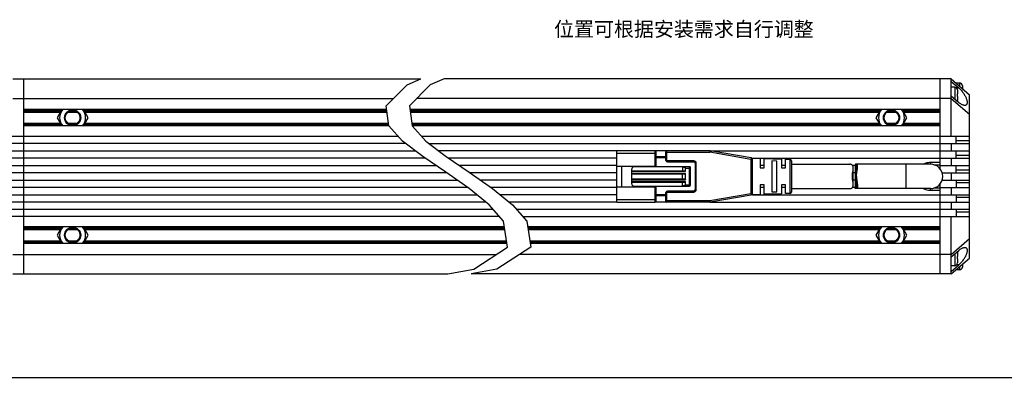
# Model space of a CAD drawing. Header units: millimetres. Extents: x 87 to 558, y 161 to 370.
# Tile 2 of 4: x 195 to 396, y 161 to 234. Entities that reach past the tile are written whole.
import ezdxf
from ezdxf.enums import TextEntityAlignment as Align

# ---------------------------------------------------------------- set-up
doc = ezdxf.new("R2010")
doc.units = ezdxf.units.MM
doc.header["$LTSCALE"] = 32.67
doc.layers.get('0').update_dxf_attribs({"linetype": 'CONTINUOUS'})
for name, color, linetype in [('00_COMPONENTS', 7, 'CONTINUOUS'), ('50_ALL_DETAILS', 7, 'CONTINUOUS'), ('_X2_56FE5C42_X0__01_528', 7, 'CONTINUOUS'), ('DRW0001FORMAT', 7, 'CONTINUOUS')]:
    doc.layers.add(name, color=color, linetype=linetype)
doc.styles.get("Standard").update_dxf_attribs({"font": 'simfang.ttf'})

msp = doc.modelspace()

# ---------------------------------------------------------------- linework, layer by layer
at = {"color": 4}
for p, q in [((273.99105, 220.99515), (276.82788, 222.20168)), ((281.59645, 222.20168), (278.75962, 220.99515)), ((269.71001, 216.71773), (273.99105, 220.99515)), ((278.75962, 220.99515), (274.47858, 216.71773)), ((270.27013, 212.59808), (269.71001, 216.71773)), ((274.47858, 216.71773), (275.0387, 212.59808)), ((273.09123, 209.44084), (270.27013, 212.59808)), ((275.0387, 212.59808), (277.8598, 209.44084)), ((277.2178, 206.28448), (273.09123, 209.44084)), ((277.8598, 209.44084), (281.98637, 206.28448)), ((281.93413, 203.08744), (277.2178, 206.28448)), ((281.98637, 206.28448), (286.7027, 203.08744)), ((286.70636, 199.7218), (281.93413, 203.08744)), ((286.7027, 203.08744), (291.47493, 199.7218)), ((290.82674, 196.34625), (286.70636, 199.7218)), ((291.47493, 199.7218), (295.59531, 196.34625)), ((293.77758, 193.03845), (290.82674, 196.34625)), ((295.59531, 196.34625), (298.54615, 193.03845)), ((294.59679, 187.69661), (293.77758, 193.03845)), ((298.54615, 193.03845), (299.36536, 187.69661)), ((287.6585, 183.1954), (294.59679, 187.69661)), ((299.36536, 187.69661), (292.42707, 183.1954)), ((282.35245, 182.20168), (287.6585, 183.1954)), ((292.42707, 183.1954), (287.12102, 182.20168))]:
    msp.add_line(p, q, dxfattribs=at)
at = {"color": 7}
msp.add_line((86.90311, 160.97487), (558.13115, 160.97487), dxfattribs=at)
at = {"layer": '00_COMPONENTS', "color": 7}
for p, q in [((193.23026, 222.20168), (276.82788, 222.20168)), ((195.48026, 182.20168), (195.48026, 222.20168)), ((385.49678, 222.20168), (281.59645, 222.20168)), ((383.24678, 203.70039), (383.24678, 222.20168)), ((385.49678, 222.20168), (389.24678, 218.95168)), ((385.49678, 210.45168), (385.49678, 222.20168)), ((385.49678, 221.6891), (387.04005, 220.3516)), ((386.19678, 220.51668), (385.49678, 220.51668)), ((387.19678, 221.35168), (386.49678, 221.35168)), ((386.49678, 221.33752), (386.49678, 221.34585)), ((386.79179, 219.9658), (386.79472, 219.96632)), ((386.79179, 219.9658), (386.79331, 219.95274)), ((386.79331, 219.95274), (386.79455, 219.93962)), ((386.79455, 219.93962), (386.79552, 219.92643)), ((386.79552, 219.92643), (386.79622, 219.91318)), ((386.79622, 219.91318), (386.79664, 219.89986)), ((386.79664, 219.89986), (386.79678, 219.88648)), ((386.79678, 219.88648), (386.79678, 219.11668)), ((387.79179, 220.8008), (387.79472, 220.80132)), ((387.79179, 220.8008), (387.79331, 220.78774)), ((387.79331, 220.78774), (387.79455, 220.77462)), ((387.79455, 220.77462), (387.79552, 220.76143)), ((387.79552, 220.76143), (387.79622, 220.74818)), ((387.79622, 220.74818), (387.79664, 220.73486)), ((387.79664, 220.73486), (387.79678, 220.72148)), ((387.79678, 220.72148), (387.79678, 220.20834)), ((193.23026, 218.20168), (271.19521, 218.20168)), ((385.49678, 218.20168), (275.96379, 218.20168)), ((385.49678, 218.71925), (387.04005, 217.38175)), ((385.49678, 218.20168), (389.24678, 214.95168)), ((386.79179, 219.11668), (386.79678, 219.11668)), ((386.79678, 218.61668), (386.79179, 218.61668)), ((386.79678, 218.61668), (386.79678, 217.84687)), ((389.24678, 185.45168), (389.24678, 218.95168)), ((269.81417, 215.95168), (195.48026, 215.95168)), ((203.28637, 215.95168), (202.30486, 214.25166)), ((208.65566, 214.25166), (207.67415, 215.95168)), ((383.24678, 215.95168), (274.58274, 215.95168)), ((371.05289, 215.95168), (370.07138, 214.25166)), ((376.42218, 214.25166), (375.44067, 215.95168)), ((386.79332, 217.7807), (386.79179, 217.76756)), ((386.79472, 217.76704), (386.79179, 217.76756)), ((386.79456, 217.79387), (386.79332, 217.7807)), ((386.79553, 217.80708), (386.79456, 217.79387)), ((386.79622, 217.82031), (386.79553, 217.80708)), ((386.79664, 217.83358), (386.79622, 217.82031)), ((386.79678, 217.84687), (386.79664, 217.83358)), ((195.48026, 215.40168), (202.96882, 215.40168)), ((202.30486, 214.25166), (203.28634, 212.55168)), ((204.51766, 215.40168), (206.44286, 215.40168)), ((207.67418, 212.55168), (208.65566, 214.25166)), ((207.99169, 215.40168), (269.88895, 215.40168)), ((274.65752, 215.40168), (370.73535, 215.40168)), ((370.07138, 214.25166), (371.05286, 212.55168)), ((372.28418, 215.40168), (374.20938, 215.40168)), ((375.4407, 212.55168), (376.42218, 214.25166)), ((375.75821, 215.40168), (383.24678, 215.40168)), ((195.48026, 213.10168), (202.9688, 213.10168)), ((270.31159, 212.55168), (195.48026, 212.55168)), ((204.5176, 213.10168), (206.44291, 213.10168)), ((207.99172, 213.10168), (270.20166, 213.10168)), ((274.97023, 213.10168), (370.73532, 213.10168)), ((383.24678, 212.55168), (275.08017, 212.55168)), ((372.28413, 213.10168), (374.20944, 213.10168)), ((375.75824, 213.10168), (383.24678, 213.10168)), ((189.48026, 210.45168), (272.18801, 210.45168)), ((276.95658, 210.45168), (389.24678, 210.45168)), ((386.49678, 208.95168), (386.49678, 210.45168)), ((273.73075, 208.95168), (189.48026, 208.95168)), ((278.49932, 208.95168), (389.24678, 208.95168)), ((385.49678, 208.95168), (385.49678, 207.45168)), ((189.48026, 207.45168), (275.69182, 207.45168)), ((277.70875, 205.95168), (189.48026, 205.95168)), ((316.94678, 207.45168), (280.46039, 207.45168)), ((316.94678, 205.95168), (282.47732, 205.95168)), ((327.24678, 207.45168), (324.84678, 207.45168)), ((336.02111, 207.45168), (389.24678, 207.45168)), ((344.74678, 205.95168), (389.24678, 205.95168)), ((385.49678, 205.95168), (385.49678, 204.45168)), ((386.49678, 205.95168), (386.49678, 207.45168)), ((189.48026, 204.45168), (279.92158, 204.45168)), ((316.94678, 204.45168), (284.69015, 204.45168)), ((347.14678, 204.45168), (346.34678, 204.45168)), ((351.54639, 204.45168), (350.74678, 204.45168)), ((365.79977, 204.45168), (365.2681, 204.45168)), ((365.79977, 204.56586), (365.79977, 199.8375)), ((381.24678, 204.70168), (365.99373, 204.70168)), ((381.24678, 205.10168), (383.24678, 205.10168)), ((381.94267, 204.60168), (383.24678, 204.60168)), ((383.24678, 204.45168), (389.24678, 204.45168)), ((386.49678, 202.95168), (386.49678, 204.45168)), ((282.12663, 202.95168), (189.48026, 202.95168)), ((316.94678, 202.95168), (286.8952, 202.95168)), ((365.79977, 202.95168), (365.43201, 202.95168)), ((383.63037, 202.95168), (389.24678, 202.95168)), ((385.49678, 202.95168), (385.49678, 201.45168)), ((189.48026, 201.45168), (284.25352, 201.45168)), ((286.38041, 199.95168), (189.48026, 199.95168)), ((316.94678, 201.45168), (289.02209, 201.45168)), ((316.94678, 199.95168), (291.14898, 199.95168)), ((347.14678, 199.95168), (346.34678, 199.95168)), ((351.54639, 199.95168), (350.74678, 199.95168)), ((365.79977, 199.95168), (365.26811, 199.95168)), ((365.79977, 201.45168), (365.43201, 201.45168)), ((366.21092, 200.91826), (366.24769, 200.69618)), ((383.24678, 199.80168), (381.94267, 199.80168)), ((383.24678, 182.20168), (383.24678, 200.70296)), ((383.24678, 199.95168), (389.24678, 199.95168)), ((383.63037, 201.45168), (389.24678, 201.45168)), ((385.49678, 199.95168), (385.49678, 198.45168)), ((386.49678, 201.45168), (386.49678, 199.95168)), ((189.48026, 198.45168), (288.25674, 198.45168)), ((316.94678, 198.45168), (293.02531, 198.45168)), ((344.74678, 198.45168), (389.24678, 198.45168)), ((381.24678, 199.70168), (365.99373, 199.70168)), ((383.24678, 199.30168), (381.24678, 199.30168)), ((386.49678, 198.45168), (386.49678, 196.95168)), ((290.08772, 196.95168), (189.48026, 196.95168)), ((316.94678, 196.95168), (294.85629, 196.95168)), ((327.24678, 196.95168), (324.84678, 196.95168)), ((336.02106, 196.95168), (389.24678, 196.95168)), ((385.49678, 196.95168), (385.49678, 195.45168)), ((189.48026, 195.45168), (291.62477, 195.45168)), ((292.9629, 193.95168), (189.48026, 193.95168)), ((296.39334, 195.45168), (389.24678, 195.45168)), ((297.73147, 193.95168), (389.24678, 193.95168)), ((385.49678, 182.20168), (385.49678, 193.95168)), ((386.49678, 195.45168), (386.49678, 193.95168)), ((293.95958, 191.85168), (195.48026, 191.85168)), ((203.28637, 191.85168), (202.30486, 190.15166)), ((208.65566, 190.15166), (207.67415, 191.85168)), ((383.24678, 191.85168), (298.72815, 191.85168)), ((371.05289, 191.85168), (370.07138, 190.15166)), ((376.42218, 190.15166), (375.44067, 191.85168)), ((195.48026, 191.30168), (202.96882, 191.30168)), ((202.30486, 190.15166), (203.28634, 188.45168)), ((204.51766, 191.30168), (206.44286, 191.30168)), ((207.67418, 188.45168), (208.65566, 190.15166)), ((207.99169, 191.30168), (294.04392, 191.30168)), ((298.81249, 191.30168), (370.73535, 191.30168)), ((370.07138, 190.15166), (371.05286, 188.45168)), ((372.28418, 191.30168), (374.20938, 191.30168)), ((375.4407, 188.45168), (376.42218, 190.15166)), ((375.75821, 191.30168), (383.24678, 191.30168)), ((195.48026, 189.00168), (202.9688, 189.00168)), ((294.48099, 188.45168), (195.48026, 188.45168)), ((204.5176, 189.00168), (206.44291, 189.00168)), ((207.99172, 189.00168), (294.39664, 189.00168)), ((299.16522, 189.00168), (370.73532, 189.00168)), ((383.24678, 188.45168), (299.24956, 188.45168)), ((372.28413, 189.00168), (374.20944, 189.00168)), ((375.75824, 189.00168), (383.24678, 189.00168)), ((385.49678, 186.20168), (389.24678, 189.45168)), ((193.23026, 186.20168), (292.29246, 186.20168)), ((385.49678, 186.20168), (297.06103, 186.20168)), ((385.49678, 185.6841), (387.04005, 187.0216)), ((386.79179, 186.6358), (386.79472, 186.63632)), ((386.79179, 186.6358), (386.79331, 186.62274)), ((386.79179, 185.78668), (386.79678, 185.78668)), ((386.79331, 186.62274), (386.79455, 186.60962)), ((386.79455, 186.60962), (386.79552, 186.59643)), ((386.79552, 186.59643), (386.79622, 186.58318)), ((386.79622, 186.58318), (386.79664, 186.56986)), ((386.79664, 186.56986), (386.79678, 186.55648)), ((386.79678, 186.55648), (386.79678, 185.78668)), ((385.49678, 182.20168), (389.24678, 185.45168)), ((385.49678, 182.71425), (387.04005, 184.05175)), ((386.19678, 183.88668), (385.49678, 183.88668)), ((386.79678, 185.28668), (386.79179, 185.28668)), ((386.79332, 184.4507), (386.79179, 184.43756)), ((386.79472, 184.43704), (386.79179, 184.43756)), ((386.79456, 184.46387), (386.79332, 184.4507)), ((386.79553, 184.47708), (386.79456, 184.46387)), ((386.79622, 184.49031), (386.79553, 184.47708)), ((386.79664, 184.50358), (386.79622, 184.49031)), ((386.79678, 184.51687), (386.79664, 184.50358)), ((386.79678, 185.28668), (386.79678, 184.51687)), ((387.79332, 183.6157), (387.79179, 183.60256)), ((387.79472, 183.60204), (387.79179, 183.60256)), ((387.79456, 183.62887), (387.79332, 183.6157)), ((387.79553, 183.64208), (387.79456, 183.62887)), ((387.79622, 183.65531), (387.79553, 183.64208)), ((387.79664, 183.66858), (387.79622, 183.65531)), ((387.79678, 183.68187), (387.79664, 183.66858)), ((387.79678, 184.19501), (387.79678, 183.68187)), ((193.23026, 182.20168), (282.35245, 182.20168)), ((385.49678, 182.20168), (287.12102, 182.20168)), ((386.49678, 183.06584), (386.49678, 183.05751)), ((387.19678, 183.05168), (386.49678, 183.05168))]:
    msp.add_line(p, q, dxfattribs=at)
at = {"layer": '00_COMPONENTS', "color": 4}
for p, q in [((386.19678, 220.51668), (386.19678, 218.11259)), ((386.60716, 220.3516), (387.04005, 220.3516)), ((387.19678, 221.35168), (387.19678, 220.72834)), ((203.1709, 215.75168), (195.48026, 215.75168)), ((195.48026, 215.60168), (203.08429, 215.60168)), ((204.82763, 215.60168), (206.13289, 215.60168)), ((269.84136, 215.75168), (207.78962, 215.75168)), ((207.87622, 215.60168), (269.86175, 215.60168)), ((370.93742, 215.75168), (274.60993, 215.75168)), ((274.63032, 215.60168), (370.85082, 215.60168)), ((372.59415, 215.60168), (373.89941, 215.60168)), ((383.24678, 215.75168), (375.55614, 215.75168)), ((375.64274, 215.60168), (383.24678, 215.60168)), ((195.48026, 212.90168), (203.08427, 212.90168)), ((203.17087, 212.75168), (195.48026, 212.75168)), ((204.82753, 212.90168), (206.13299, 212.90168)), ((270.24925, 212.75168), (207.78965, 212.75168)), ((207.87625, 212.90168), (270.22885, 212.90168)), ((274.99742, 212.90168), (370.85079, 212.90168)), ((370.93739, 212.75168), (275.01782, 212.75168)), ((372.59405, 212.90168), (373.89951, 212.90168)), ((383.24678, 212.75168), (375.55617, 212.75168)), ((375.64277, 212.90168), (383.24678, 212.90168)), ((386.49678, 209.53746), (389.24678, 209.53746)), ((386.49678, 206.53746), (389.24678, 206.53746)), ((365.99373, 204.70168), (365.99373, 199.70168)), ((376.24678, 199.70168), (376.24678, 204.70168)), ((381.24678, 205.10168), (381.24678, 204.70168)), ((386.49678, 203.53746), (389.24678, 203.53746)), ((389.24678, 200.86589), (386.49678, 200.86589)), ((381.24678, 199.30168), (381.24678, 199.70168)), ((389.24678, 197.86589), (386.49678, 197.86589)), ((389.24678, 194.86589), (386.49678, 194.86589)), ((203.1709, 191.65168), (195.48026, 191.65168)), ((293.99025, 191.65168), (207.78962, 191.65168)), ((370.93742, 191.65168), (298.75882, 191.65168)), ((383.24678, 191.65168), (375.55614, 191.65168)), ((195.48026, 191.50168), (203.08429, 191.50168)), ((204.82763, 191.50168), (206.13289, 191.50168)), ((207.87622, 191.50168), (294.01325, 191.50168)), ((298.78182, 191.50168), (370.85082, 191.50168)), ((372.59415, 191.50168), (373.89941, 191.50168)), ((375.64274, 191.50168), (383.24678, 191.50168)), ((195.48026, 188.80168), (203.08427, 188.80168)), ((203.17087, 188.65168), (195.48026, 188.65168)), ((204.82753, 188.80168), (206.13299, 188.80168)), ((294.45032, 188.65168), (207.78965, 188.65168)), ((207.87625, 188.80168), (294.42732, 188.80168)), ((299.19589, 188.80168), (370.85079, 188.80168)), ((370.93739, 188.65168), (299.21889, 188.65168)), ((372.59405, 188.80168), (373.89951, 188.80168)), ((383.24678, 188.65168), (375.55617, 188.65168)), ((375.64277, 188.80168), (383.24678, 188.80168)), ((386.19678, 186.29077), (386.19678, 183.88668)), ((387.04005, 184.05175), (386.60716, 184.05175)), ((387.19678, 183.67501), (387.19678, 183.05168))]:
    msp.add_line(p, q, dxfattribs=at)
at = {"layer": '00_COMPONENTS', "color": 7}
for points in [[(387.04005, 220.3516), (387.18089, 220.22393), (387.31796, 220.09067), (387.45125, 219.95183), (387.58168, 219.80594), (387.70833, 219.65447), (387.82848, 219.50174), (387.94163, 219.34807), (388.04829, 219.19315), (388.14723, 219.04036), (388.23805, 218.89019), (388.32115, 218.74216), (388.3965, 218.59827), (388.4639, 218.45892), (388.52355, 218.32372), (388.57602, 218.19352), (388.62126, 218.06854), (388.65932, 217.94856), (388.69081, 217.83378), (388.71582, 217.72426), (388.73426, 217.61994), (388.74652, 217.52086), (388.75273, 217.42695), (388.75275, 217.33828), (388.74658, 217.2551), (388.73436, 217.17724), (388.71595, 217.10486), (388.69099, 217.03865), (388.65954, 216.97842), (388.62152, 216.92436), (388.57633, 216.87777), (388.52393, 216.83845), (388.46434, 216.8066), (388.39699, 216.78403), (388.3217, 216.77068), (388.25164, 216.76655)], [(386.7947, 218.90845), (386.7945, 218.95018), (386.7941, 218.99187), (386.79352, 219.03351), (386.79275, 219.07512), (386.79179, 219.11668)], [(386.79179, 218.61668), (386.79275, 218.6583), (386.79352, 218.69994), (386.7941, 218.7416), (386.7945, 218.78327), (386.7947, 218.82497), (386.7947, 218.90845)], [(388.25164, 216.76655), (388.23864, 216.76661), (388.14784, 216.77379), (388.04889, 216.79245), (387.9422, 216.82235), (387.82899, 216.86479), (387.70877, 216.92032), (387.58204, 216.98838), (387.45153, 217.0686), (387.31815, 217.16083), (387.18099, 217.26522), (387.04005, 217.38175)], [(365.99373, 204.70168), (365.97013, 204.70129), (365.94792, 204.69983), (365.92716, 204.69731), (365.90783, 204.69376), (365.89, 204.68914), (365.87378, 204.68338), (365.85917, 204.67644), (365.84617, 204.66836), (365.83485, 204.65915), (365.8252, 204.64884), (365.81715, 204.63741), (365.81066, 204.62484), (365.80573, 204.61124), (365.80228, 204.59651), (365.80029, 204.58034), (365.79977, 204.56586)], [(366.31701, 204.30283), (366.31589, 204.35336), (366.31283, 204.39682), (366.30773, 204.43734), (366.30049, 204.47495), (366.29107, 204.50959), (366.27941, 204.54125), (366.26543, 204.56994), (366.24912, 204.59573), (366.23041, 204.61862), (366.20925, 204.63861), (366.1857, 204.65578), (366.15973, 204.67012), (366.13133, 204.68164), (366.10053, 204.69054), (366.06733, 204.69688), (366.03173, 204.70059), (365.99373, 204.70168)], [(366.1978, 203.40387), (366.22273, 203.55684), (366.25847, 203.77306)], [(366.25847, 203.77306), (366.26938, 203.84142), (366.27952, 203.90767), (366.28876, 203.97182), (366.29696, 204.03385), (366.30395, 204.09349), (366.30959, 204.15079), (366.31375, 204.20571), (366.31625, 204.25781), (366.31701, 204.30283)], [(379.77766, 204.70168), (379.7802, 204.7033), (379.97229, 204.80661), (380.17237, 204.89527), (380.37949, 204.96893), (380.59078, 205.02651), (380.80528, 205.06765), (381.02395, 205.0927), (381.24678, 205.10168)], [(366.08978, 202.20168), (366.09047, 202.2919), (366.09246, 202.38171), (366.09575, 202.47109), (366.10031, 202.56017), (366.1061, 202.64882), (366.113, 202.73672), (366.12098, 202.82387), (366.12995, 202.91026), (366.13975, 202.99554), (366.15032, 203.07969), (366.16155, 203.16274), (366.17328, 203.24444), (366.1854, 203.32483), (366.1978, 203.40387)], [(366.08978, 202.20168), (366.09052, 202.11134), (366.09252, 202.0212), (366.09579, 201.93136), (366.10038, 201.84196), (366.10623, 201.7531), (366.11315, 201.66488), (366.12116, 201.57743), (366.13023, 201.49085), (366.14006, 201.40527), (366.15066, 201.32084), (366.16202, 201.23763), (366.17375, 201.15567), (366.1859, 201.07502), (366.21092, 200.91826)], [(365.99373, 199.70168), (365.96767, 199.70225), (365.9434, 199.70402), (365.92093, 199.70703), (365.9002, 199.71138), (365.88126, 199.71712), (365.8643, 199.72425), (365.84938, 199.7328), (365.83643, 199.7428), (365.82548, 199.75418), (365.81657, 199.76687), (365.80966, 199.78091), (365.80458, 199.79631), (365.80127, 199.81298), (365.7998, 199.831), (365.79971, 199.8375)], [(366.31696, 200.10052), (366.31694, 200.09289), (366.31576, 200.04686), (366.31255, 200.00374), (366.30729, 199.96354), (366.3, 199.92627), (366.29049, 199.89196), (366.27873, 199.8606), (366.26475, 199.83216), (366.2484, 199.80663), (366.22965, 199.78395), (366.20853, 199.76412), (366.18502, 199.74714), (366.15909, 199.73295), (366.13078, 199.7215), (366.10008, 199.71271), (366.06701, 199.70653), (366.03156, 199.70288), (365.99373, 199.70168)], [(366.24769, 200.69618), (366.27014, 200.55742), (366.2802, 200.4911), (366.28934, 200.42694), (366.29756, 200.36502), (366.30442, 200.30548), (366.3099, 200.24829), (366.31401, 200.19363), (366.31637, 200.1418), (366.31696, 200.10052)], [(381.24678, 199.30168), (381.02516, 199.31043), (380.80735, 199.33529), (380.59335, 199.37625), (380.38214, 199.43365), (380.17473, 199.50715), (379.97422, 199.5958), (379.78164, 199.69928), (379.77788, 199.70168)], [(388.25164, 187.6368), (388.3217, 187.63267), (388.397, 187.61933), (388.46434, 187.59675), (388.52393, 187.5649), (388.57633, 187.52559), (388.62152, 187.47899), (388.65954, 187.42493), (388.69099, 187.3647), (388.71595, 187.2985), (388.73436, 187.22612), (388.74658, 187.14826), (388.75275, 187.06508), (388.75273, 186.97641), (388.74653, 186.8825), (388.73427, 186.78342), (388.71582, 186.6791), (388.69081, 186.56958), (388.65932, 186.4548), (388.62126, 186.33482), (388.57602, 186.20983), (388.52356, 186.07963), (388.4639, 185.94443), (388.3965, 185.80508), (388.32115, 185.6612), (388.23805, 185.51317), (388.14723, 185.36299), (388.04829, 185.21021), (387.94163, 185.05528), (387.82848, 184.90161), (387.70833, 184.74889), (387.58168, 184.59741), (387.45125, 184.45153), (387.31796, 184.31268), (387.18089, 184.17942), (387.04005, 184.05175)], [(387.04005, 187.0216), (387.18099, 187.13814), (387.31815, 187.24252), (387.45153, 187.33476), (387.58204, 187.41497), (387.70877, 187.48304), (387.82899, 187.53857), (387.9422, 187.581), (388.04889, 187.61091), (388.14784, 187.62956), (388.23864, 187.63674), (388.25164, 187.6368)], [(386.7947, 185.57845), (386.7945, 185.62018), (386.7941, 185.66187), (386.79352, 185.70351), (386.79275, 185.74512), (386.79179, 185.78668)], [(386.79179, 185.28668), (386.79275, 185.3283), (386.79352, 185.36994), (386.7941, 185.4116), (386.7945, 185.45327), (386.7947, 185.49497), (386.7947, 185.57845)]]:
    msp.add_lwpolyline(points, dxfattribs=at)
for centre, radius in [((205.48026, 214.25166), 1.65), ((373.24678, 214.25166), 1.65), ((205.48026, 214.25166), 1.5), ((373.24678, 214.25166), 1.5), ((205.48026, 190.15166), 1.65), ((205.48026, 190.15166), 1.5), ((373.24678, 190.15166), 1.65), ((373.24678, 190.15166), 1.5)]:
    msp.add_circle(centre, radius, dxfattribs=at)
for centre, radius, start, end in [((386.19678, 219.91668), 0.6, 4.7454404, 90), ((387.19678, 220.75168), 0.6, 4.7454404, 90), ((205.48026, 214.25166), 2.65578, 140.1845643, 219.8141529), ((205.48026, 214.25166), 2.65578, 320.1858471, 39.8154357), ((373.24678, 214.25166), 2.65578, 140.1845643, 219.8141529), ((373.24678, 214.25166), 2.65578, 320.1858471, 39.8154357), ((386.19678, 217.81668), 0.6, 341.0026278, 355.2545596), ((381.24678, 202.20168), 2.5, 270, 90), ((205.48026, 190.15166), 2.65578, 140.1845643, 219.8141529), ((205.48026, 190.15166), 2.65578, 320.1858471, 39.8154357), ((373.24678, 190.15166), 2.65578, 140.1845643, 219.8141529), ((373.24678, 190.15166), 2.65578, 320.1858471, 39.8154357), ((386.19678, 186.58668), 0.6, 4.7454404, 18.9973722), ((386.19678, 184.48668), 0.6, 270, 355.2545596), ((387.19678, 183.65168), 0.6, 270, 355.2545596)]:
    msp.add_arc(centre, radius, start, end, dxfattribs=at)
at = {"layer": '_X2_56FE5C42_X0__01_528', "color": 7}
for p, q in [((316.94678, 196.95168), (316.94678, 207.45168)), ((324.84678, 207.45168), (316.94678, 207.45168)), ((325.04678, 204.32668), (325.04678, 207.25168)), ((327.04678, 206.20168), (325.04678, 206.20168)), ((327.04678, 205.50168), (327.04678, 207.25168)), ((336.02111, 207.45168), (327.24678, 207.45168)), ((344.49775, 205.99461), (336.0721, 207.44731)), ((344.60112, 205.95623), (346.34678, 205.90168)), ((346.34678, 205.90168), (346.34678, 203.95181)), ((347.14678, 205.87668), (350.74678, 205.76418)), ((347.14678, 203.95168), (347.14678, 205.87668)), ((316.94678, 204.32668), (325.04678, 204.32668)), ((317.94678, 204.32668), (317.94678, 200.07668)), ((331.84678, 204.20168), (320.54678, 204.20168)), ((323.94678, 204.20168), (323.94678, 204.32668)), ((327.34678, 205.20168), (332.74678, 205.20168)), ((330.44678, 204.20168), (330.44678, 203.35168)), ((330.44678, 204.18452), (330.47778, 204.18062)), ((331.04678, 203.25168), (331.04678, 203.90168)), ((332.04678, 200.40168), (332.04678, 204.00168)), ((333.04678, 204.90168), (333.04678, 199.50168)), ((344.74678, 198.70438), (344.74678, 205.69899)), ((346.34679, 203.95168), (347.14679, 203.95168)), ((348.74678, 205.37614), (348.74678, 199.02722)), ((349.74679, 205.3404), (348.74679, 205.37614)), ((349.74678, 199.0628), (349.74678, 205.3404)), ((350.74678, 205.76418), (350.74678, 203.95182)), ((350.74679, 203.95168), (351.5464, 203.95168)), ((351.54639, 205.73919), (352.45615, 205.71076)), ((351.54639, 203.95168), (351.54639, 205.73919)), ((352.74678, 205.41104), (352.74678, 198.99232)), ((352.74678, 204.70168), (364.74678, 204.70168)), ((365.43201, 200.48285), (365.43201, 203.9205)), ((320.04678, 200.70168), (320.04678, 203.70168)), ((320.04678, 203.35168), (330.74678, 203.35168)), ((320.04678, 202.70168), (330.74678, 202.70168)), ((330.44678, 201.70168), (330.44678, 202.70168)), ((331.04678, 201.60168), (331.04678, 202.80168)), ((316.94678, 200.07668), (325.04678, 200.07668)), ((320.04678, 201.70168), (330.74678, 201.70168)), ((320.04678, 201.05168), (330.74678, 201.05168)), ((320.54678, 200.20168), (331.84678, 200.20168)), ((323.94678, 200.07668), (323.94678, 200.20168)), ((325.04678, 197.15168), (325.04678, 200.07668)), ((330.44678, 200.20168), (330.44678, 201.05168)), ((331.04678, 200.50168), (331.04678, 201.15168)), ((346.34678, 200.45168), (346.34678, 198.50168)), ((347.14679, 200.45168), (346.34679, 200.45168)), ((347.14678, 198.52668), (347.14678, 200.45155)), ((350.74678, 200.45168), (350.74678, 198.63918)), ((351.5464, 200.45168), (350.74679, 200.45168)), ((351.54639, 198.66417), (351.54639, 200.45154)), ((327.04678, 198.20168), (325.04678, 198.20168)), ((327.04678, 197.15168), (327.04678, 198.90168)), ((332.74678, 199.20168), (327.34678, 199.20168)), ((336.07208, 196.95604), (344.49775, 198.40874)), ((346.34678, 198.50168), (344.60115, 198.44713)), ((350.74678, 198.63918), (347.14678, 198.52668)), ((348.74679, 199.02722), (349.30235, 199.04681)), ((349.30235, 199.04681), (349.74679, 199.0628)), ((352.45615, 198.6926), (351.54639, 198.66417)), ((352.74678, 199.70168), (364.74678, 199.70168)), ((316.94678, 196.95168), (324.84678, 196.95168)), ((336.02109, 196.95168), (327.24678, 196.95168))]:
    msp.add_line(p, q, dxfattribs=at)
at = {"layer": '_X2_56FE5C42_X0__01_528', "color": 4}
for p, q in [((316.94678, 206.95168), (325.04678, 206.95168)), ((324.84678, 204.32668), (324.84678, 207.45168)), ((327.04678, 206.00168), (325.04678, 206.00168)), ((327.04678, 207.15168), (336.02111, 207.15168)), ((327.24678, 205.50168), (327.24678, 207.45168)), ((336.02111, 207.45168), (336.02111, 207.15168)), ((336.02111, 207.15168), (336.0721, 207.44731)), ((344.44678, 205.69898), (336.02111, 207.15168)), ((344.49775, 205.99461), (344.44678, 205.69898)), ((327.04678, 205.50168), (327.24678, 205.50168)), ((327.34678, 205.40168), (327.34678, 205.20168)), ((332.74678, 205.40168), (327.34678, 205.40168)), ((331.04678, 203.90168), (332.04678, 203.90168)), ((331.84678, 200.20168), (331.84678, 204.20168)), ((332.74678, 205.40168), (332.74678, 205.20168)), ((333.24678, 204.90168), (333.04678, 204.90168)), ((333.24678, 199.50168), (333.24678, 204.90168)), ((344.44678, 205.69898), (344.74678, 205.69898)), ((344.44678, 205.69898), (344.44678, 198.70438)), ((352.45615, 205.71076), (352.45615, 198.6926)), ((320.04678, 203.25168), (331.04678, 203.25168)), ((331.04678, 202.80168), (320.04678, 202.80168)), ((320.04678, 201.60168), (331.04678, 201.60168)), ((331.04678, 201.15168), (320.04678, 201.15168)), ((324.84678, 196.95168), (324.84678, 200.07668)), ((331.04678, 200.50168), (332.04678, 200.50168)), ((327.04678, 198.40168), (325.04678, 198.40168)), ((327.24678, 198.90168), (327.04678, 198.90168)), ((327.24678, 196.95168), (327.24678, 198.90168)), ((327.34678, 199.20168), (327.34678, 199.00168)), ((327.34678, 199.00168), (332.74678, 199.00168)), ((332.74678, 199.00168), (332.74678, 199.20168)), ((333.24678, 199.50168), (333.04678, 199.50168)), ((336.02111, 197.25168), (344.44678, 198.70438)), ((344.74678, 198.70438), (344.44678, 198.70438)), ((344.44678, 198.70438), (344.49775, 198.40874)), ((316.94678, 197.45168), (325.04678, 197.45168)), ((327.04678, 197.25168), (336.02111, 197.25168)), ((336.02111, 197.25168), (336.02109, 196.95168)), ((336.07208, 196.95604), (336.02111, 197.25168))]:
    msp.add_line(p, q, dxfattribs=at)
at = {"layer": '_X2_56FE5C42_X0__01_528', "color": 7}
for points in [[(330.47778, 204.18062), (330.50781, 204.17645), (330.53688, 204.17203), (330.56495, 204.16734), (330.59206, 204.16239), (330.61826, 204.15722), (330.64358, 204.15184), (330.668, 204.14625), (330.69159, 204.14047), (330.71435, 204.13451), (330.73629, 204.12836), (330.75744, 204.12205), (330.77782, 204.11559), (330.79742, 204.10895), (330.81628, 204.10217), (330.83441, 204.09524), (330.8518, 204.08815), (330.86847, 204.08092), (330.88444, 204.07355), (330.89969, 204.06604), (330.91425, 204.05838), (330.9281, 204.05058), (330.94126, 204.04263), (330.9537, 204.03454), (330.96544, 204.02631), (330.97646, 204.01793), (330.98674, 204.00941), (330.99628, 204.00075), (331.00507, 203.99196), (331.01305, 203.98303), (331.02025, 203.97396), (331.02664, 203.96477), (331.03215, 203.95555), (331.03675, 203.94628), (331.04048, 203.93698), (331.04335, 203.92785), (331.04536, 203.91896), (331.0465, 203.91023), (331.04678, 203.90168)], [(365.43156, 203.9205), (365.43067, 203.98299), (365.42319, 204.07505), (365.40901, 204.15707), (365.38921, 204.2317), (365.36398, 204.29923), (365.33313, 204.35997), (365.29713, 204.4158), (365.25561, 204.46711), (365.20895, 204.51335), (365.15876, 204.55464), (365.10437, 204.59097), (365.04645, 204.6222), (364.9887, 204.64829), (364.93085, 204.66926), (364.87317, 204.68503), (364.82017, 204.69551), (364.77348, 204.70079), (364.74691, 204.70168)], [(365.23961, 202.20168), (365.24445, 202.36944), (365.25419, 202.53783), (365.26884, 202.70605), (365.29017, 202.87437), (365.31641, 203.04078), (365.34222, 203.20121), (365.36759, 203.35505), (365.39253, 203.50177), (365.41183, 203.6381), (365.4241, 203.76365), (365.43074, 203.87897), (365.43156, 203.9205)], [(330.74678, 203.35168), (330.76455, 203.35148), (330.78174, 203.351), (330.79837, 203.35024), (330.81441, 203.34917), (330.82988, 203.34783), (330.84481, 203.34624), (330.85922, 203.34443), (330.8731, 203.34239), (330.88649, 203.34016), (330.8994, 203.33775), (330.91182, 203.33516), (330.92376, 203.33242), (330.9352, 203.32957), (330.94616, 203.32657), (330.95682, 203.3233), (330.9672, 203.31978), (330.97727, 203.31598), (330.98709, 203.31173), (330.99683, 203.30689), (331.00632, 203.3016), (331.01513, 203.29604), (331.02334, 203.29051), (331.03087, 203.28472), (331.03704, 203.27801), (331.04164, 203.27015), (331.04489, 203.26138), (331.04678, 203.25168)], [(330.74678, 202.70168), (330.76494, 202.70191), (330.78247, 202.70242), (330.79938, 202.70323), (330.81566, 202.70433), (330.83131, 202.70573), (330.8464, 202.70735), (330.86092, 202.70919), (330.87488, 202.71125), (330.88831, 202.71351), (330.90124, 202.71595), (330.91364, 202.71858), (330.92555, 202.72137), (330.9369, 202.72428), (330.94777, 202.72734), (330.95833, 202.73067), (330.96867, 202.73424), (330.97871, 202.73807), (330.98847, 202.74233), (330.99809, 202.74713), (331.00742, 202.75235), (331.01604, 202.75784), (331.02404, 202.76336), (331.03133, 202.76914), (331.03732, 202.77581), (331.04178, 202.78355), (331.04494, 202.79218), (331.04678, 202.80168)], [(365.43156, 200.48285), (365.43078, 200.52317), (365.42425, 200.63811), (365.41207, 200.76331), (365.39285, 200.89939), (365.36798, 201.04593), (365.34264, 201.1997), (365.31679, 201.36019), (365.29047, 201.52679), (365.26905, 201.69545), (365.25433, 201.86415), (365.24452, 202.03316), (365.23961, 202.20168)], [(331.04678, 200.50168), (331.0465, 200.49314), (331.04536, 200.48443), (331.04336, 200.47556), (331.04052, 200.46647), (331.03682, 200.45722), (331.03224, 200.44797), (331.02676, 200.43878), (331.02039, 200.42959), (331.01322, 200.42051), (331.00522, 200.41157), (330.99641, 200.40273), (330.98685, 200.39404), (330.97657, 200.3855), (330.96554, 200.37712), (330.9538, 200.36888), (330.94137, 200.36079), (330.92823, 200.35285), (330.91438, 200.34505), (330.89984, 200.33739), (330.8846, 200.32988), (330.86864, 200.32251), (330.85198, 200.31528), (330.83459, 200.30819), (330.81647, 200.30126), (330.79761, 200.29447), (330.77802, 200.28783), (330.75764, 200.28136), (330.73648, 200.27505), (330.71454, 200.2689), (330.69176, 200.26293), (330.66816, 200.25715), (330.64373, 200.25155), (330.6184, 200.24617), (330.59218, 200.24099), (330.56505, 200.23604), (330.53696, 200.23134), (330.50787, 200.22691), (330.47781, 200.22274), (330.44678, 200.21884)], [(330.74678, 201.70168), (330.76455, 201.70148), (330.78174, 201.701), (330.79837, 201.70024), (330.81441, 201.69917), (330.82988, 201.69783), (330.84481, 201.69624), (330.85922, 201.69443), (330.8731, 201.69239), (330.88649, 201.69016), (330.8994, 201.68775), (330.91182, 201.68516), (330.92376, 201.68242), (330.9352, 201.67957), (330.94616, 201.67657), (330.95682, 201.6733), (330.9672, 201.66978), (330.97727, 201.66598), (330.98709, 201.66173), (330.99683, 201.65689), (331.00632, 201.6516), (331.01513, 201.64604), (331.02334, 201.64051), (331.03087, 201.63472), (331.03704, 201.62801), (331.04164, 201.62015), (331.04489, 201.61138), (331.04678, 201.60168)], [(330.74678, 201.05168), (330.76494, 201.05191), (330.78247, 201.05242), (330.79938, 201.05323), (330.81566, 201.05433), (330.83131, 201.05573), (330.8464, 201.05735), (330.86092, 201.05919), (330.87488, 201.06125), (330.88831, 201.06351), (330.90124, 201.06595), (330.91364, 201.06858), (330.92555, 201.07137), (330.9369, 201.07428), (330.94777, 201.07734), (330.95833, 201.08067), (330.96867, 201.08424), (330.97871, 201.08807), (330.98847, 201.09233), (330.99809, 201.09713), (331.00742, 201.10235), (331.01604, 201.10784), (331.02404, 201.11336), (331.03133, 201.11914), (331.03732, 201.12581), (331.04178, 201.13355), (331.04494, 201.14218), (331.04678, 201.15168)], [(364.74687, 199.70168), (364.77479, 199.70265), (364.82149, 199.70805), (364.87441, 199.71862), (364.93193, 199.73444), (364.98962, 199.75543), (365.04719, 199.78152), (365.10492, 199.81272), (365.15915, 199.849), (365.20919, 199.89022), (365.25574, 199.93639), (365.29717, 199.9876), (365.3331, 200.04334), (365.36391, 200.10397), (365.38912, 200.17138), (365.40892, 200.24584), (365.42311, 200.32766), (365.43063, 200.41948), (365.43156, 200.48285)]]:
    msp.add_lwpolyline(points, dxfattribs=at)
for centre, radius, start, end in [((324.84678, 207.25168), 0.2, 359.9998736, 89.9999992), ((327.24678, 207.25168), 0.2, 90, 179.9999991), ((336.02111, 207.15168), 0.3, 80.2090251, 90.0001031), ((344.44678, 205.69898), 0.3, 0.0062155, 80.2176628), ((320.54678, 203.70168), 0.5, 90, 180), ((327.34678, 205.50168), 0.3, 180.0000012, 269.9999993), ((331.84678, 204.00168), 0.2, 0, 89.9999992), ((332.74678, 204.90168), 0.3, 0.0000012, 89.9999999), ((352.44678, 205.41091), 0.3, 0.0527126, 88.2099508), ((320.54678, 200.70168), 0.5, 180, 269.9999997), ((331.84678, 200.40168), 0.2, 270.0000001, 360), ((327.34678, 198.90168), 0.3, 90.000001, 179.9999988), ((332.74678, 199.50168), 0.3, 270.0000008, 360), ((344.44678, 198.70438), 0.3, 279.7867878, 359.9999988), ((352.44678, 198.99245), 0.3, 271.7900492, 359.9472874), ((324.84678, 197.15168), 0.2, 270.0000001, 0.0001264), ((327.24678, 197.15168), 0.2, 180, 270), ((336.02111, 197.25168), 0.3, 269.9914321, 279.7825102)]:
    msp.add_arc(centre, radius, start, end, dxfattribs=at)
at = {"layer": '_X2_56FE5C42_X0__01_528', "color": 4}
for centre, radius, start, end in [((327.34678, 205.50168), 0.1, 180, 270), ((332.74678, 204.90168), 0.49999, 0, 89.9999997), ((327.34678, 198.90168), 0.1, 90, 180), ((332.74678, 199.50168), 0.49999, 270, 360)]:
    msp.add_arc(centre, radius, start, end, dxfattribs=at)
at = {"layer": 'DRW0001FORMAT', "color": 7}
msp.add_line((86.90311, 160.97487), (558.13115, 160.97487), dxfattribs=at)

# ---------------------------------------------------------------- texts
at = {"layer": '50_ALL_DETAILS', "color": 3}
msp.add_text('位置可根据安装需求自行调整', height=3, dxfattribs=at).set_placement((357.31174, 230.92011), align=Align.RIGHT)

doc.saveas('drawing.dxf')
